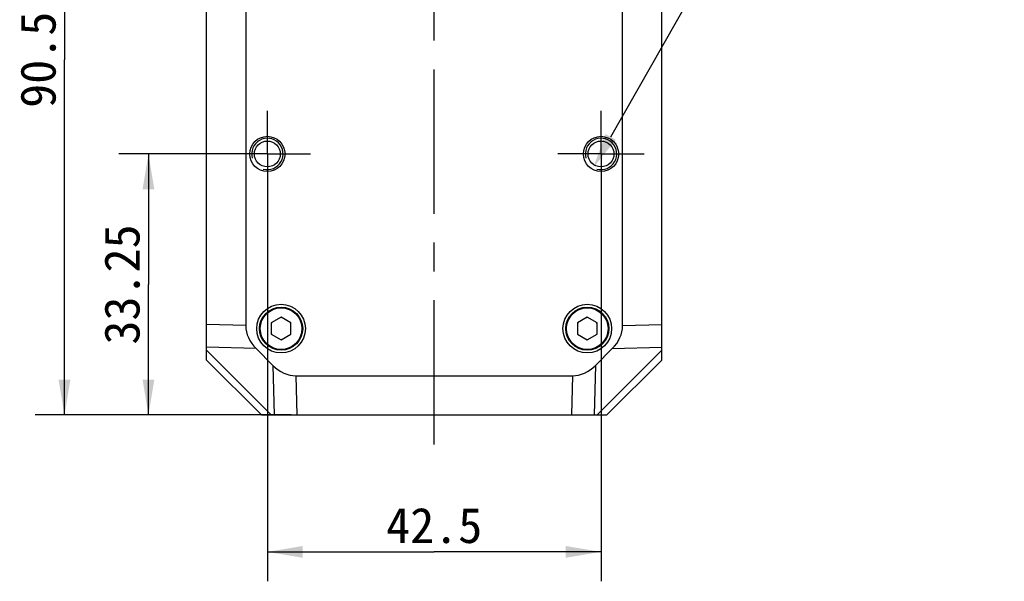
# Model space of a CAD drawing. Header units: millimetres. Extents: x -25 to 531, y 144 to 427.
# Tile 6 of 8: x 380 to 464, y 229 to 277. Entities that reach past the tile are written whole.
import ezdxf
from ezdxf.enums import TextEntityAlignment as Align

# ---------------------------------------------------------------- set-up
doc = ezdxf.new("R2010")
doc.units = ezdxf.units.MM
doc.header["$LTSCALE"] = 32.67
doc.header["$PDMODE"] = 3
doc.header["$PDSIZE"] = 8
doc.linetypes.add('CENTER', pattern=[0.6, 0.375, -0.075, 0.075, -0.075])
doc.layers.get('0').update_dxf_attribs({"linetype": 'CONTINUOUS'})
doc.layers.get('Defpoints').update_dxf_attribs({"linetype": 'CONTINUOUS'})
for name, color, linetype in [('00_COMPONENTS', 7, 'CONTINUOUS'), ('03_ALL_AXES', 7, 'CONTINUOUS'), ('51__DRAFT_DIMS', 7, 'CONTINUOUS')]:
    doc.layers.add(name, color=color, linetype=linetype)
doc.styles.get("Standard").update_dxf_attribs({"font": 'simfang.ttf'})
doc.dimstyles.new('DIMSTYLE_2', dxfattribs={"dimtxt": 3, "dimasz": 3, "dimexe": 2.5, "dimexo": 0.5, "dimgap": 0.75, "dimtad": 1, "dimlfac": 1.5, "dimdsep": 46, "dimtxsty": 'STANDARD', "dimblk": '_FILLED', "dimblk1": '_FILLED', "dimblk2": '_FILLED', "dimcen": 0.09, "dimclrt": 3, "dimazin": 2, "dimtp": 0.3, "dimtm": 0.3, "dimtfac": 1, "dimtofl": 0, "dimtmove": 0, "dimatfit": 3, "dimldrblk": '_FILLED', "dimfxl": 1, "dimtolj": 1, "dimarcsym": 0})
doc.dimstyles.new('DIMSTYLE_3', dxfattribs={"dimtxt": 3, "dimasz": 3, "dimexe": 2.5, "dimexo": 0.5, "dimtad": 1, "dimlfac": 1.5, "dimdsep": 46, "dimtxsty": 'STANDARD', "dimblk": '_FILLED', "dimblk1": '_FILLED', "dimblk2": '_FILLED', "dimcen": 0.09, "dimclrt": 3, "dimazin": 2, "dimtp": 0.1, "dimtm": 0.1, "dimtfac": 1, "dimtofl": 0, "dimtmove": 0, "dimatfit": 1, "dimldrblk": '_FILLED', "dimfxl": 1, "dimtolj": 1, "dimarcsym": 0})

# ---------------------------------------------------------------- blocks, each defined once
blk = doc.blocks.new('_FILLED')
at = {"color": 0, "linetype": 'ByBlock'}
blk.add_solid([(0, 0), (-1, 0.167), (-1, -0.167)], dxfattribs=at)
blk = doc.blocks.new('*D2')
at = {"layer": '51__DRAFT_DIMS', "color": 4, "transparency": 16777216}
for p, q in [((400.775, 303.293), (381.716, 303.293)), ((384.216, 303.293), (384.216, 273.127)), ((384.216, 242.96), (384.216, 273.127)), ((403.458, 242.96), (381.716, 242.96))]:
    blk.add_line(p, q, dxfattribs=at)
at = {"layer": '51__DRAFT_DIMS', "color": 4, "transparency": 16777216, "xscale": 3, "yscale": 3, "zscale": 3}
for p, rotation in [((384.216, 303.293), 90), ((384.216, 242.96), 270)]:
    blk.add_blockref('_FILLED', p, dxfattribs=dict(at, rotation=rotation))
at = {"layer": '51__DRAFT_DIMS', "color": 3, "transparency": 16777216}
blk.add_text('90.5', height=3, rotation=90, dxfattribs=at).set_placement((383.466, 273.127), align=Align.CENTER)
blk = doc.blocks.new('*D4')
at = {"layer": '51__DRAFT_DIMS', "color": 4, "transparency": 16777216}
for p, q in [((398.571, 265.127), (388.845, 265.127)), ((391.345, 265.127), (391.345, 254.043)), ((391.345, 242.96), (391.345, 254.043)), ((403.458, 242.96), (388.845, 242.96))]:
    blk.add_line(p, q, dxfattribs=at)
at = {"layer": '51__DRAFT_DIMS', "color": 4, "transparency": 16777216, "xscale": 3, "yscale": 3, "zscale": 3}
for p, rotation in [((391.345, 265.127), 90), ((391.345, 242.96), 270)]:
    blk.add_blockref('_FILLED', p, dxfattribs=dict(at, rotation=rotation))
at = {"layer": '51__DRAFT_DIMS', "color": 3, "transparency": 16777216}
blk.add_text('33.25', height=3, rotation=90, dxfattribs=at).set_placement((390.595, 254.043), align=Align.CENTER)
blk = doc.blocks.new('*D5')
at = {"layer": '51__DRAFT_DIMS', "color": 4, "transparency": 16777216}
for p, q in [((401.442, 262.037), (401.442, 228.836)), ((429.775, 261.641), (429.775, 228.836)), ((401.442, 231.336), (415.609, 231.336)), ((429.775, 231.336), (415.609, 231.336))]:
    blk.add_line(p, q, dxfattribs=at)
at = {"layer": '51__DRAFT_DIMS', "color": 4, "transparency": 16777216, "xscale": 3, "yscale": 3, "zscale": 3, "rotation": 180}
blk.add_blockref('_FILLED', (401.442, 231.336), dxfattribs=at)
at = {"layer": '51__DRAFT_DIMS', "color": 4, "transparency": 16777216, "xscale": 3, "yscale": 3, "zscale": 3}
blk.add_blockref('_FILLED', (429.775, 231.336), dxfattribs=at)
at = {"layer": '51__DRAFT_DIMS', "color": 3, "transparency": 16777216}
blk.add_text('42.5', height=3, dxfattribs=at).set_placement((415.609, 232.086), align=Align.CENTER)
blk = doc.blocks.new('*D6')
at = {"layer": '51__DRAFT_DIMS', "color": 0, "lineweight": -2}
for p in [(430.599, 266.576), (464.019, 282.19)]:
    blk.add_line(p, (439.472, 282.19), dxfattribs=at)
at = {"layer": 'Defpoints', "color": 0}
for p in [(430.434, 266.286), (429.116, 263.968)]:
    blk.add_point(p, dxfattribs=at)
at = {"layer": '51__DRAFT_DIMS', "color": 0, "linetype": 'ByBlock', "lineweight": -2, "xscale": 3, "yscale": 3, "zscale": 3, "rotation": 240.3907207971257}
blk.add_blockref('_FILLED', (429.116, 263.968), dxfattribs=at)
at = {"layer": '51__DRAFT_DIMS', "color": 3, "insert": (444.231, 286.815), "char_height": 3, "attachment_point": 1, "line_spacing_factor": 0.9}
blk.add_mtext('\\A1;2×2-M{\\A1;4\\Fgdt|c0; \\fFangSong|b0|i0|c0|p0;8}', dxfattribs=at)

msp = doc.modelspace()

# ---------------------------------------------------------------- linework, layer by layer
at = {"layer": '00_COMPONENTS', "color": 7}
for p, q in [((396.2753, 247.6268), (396.2753, 282.6268)), ((434.9419, 247.6268), (434.9419, 282.6268)), ((399.6086, 279.7027), (399.6086, 250.5508)), ((431.6086, 250.5508), (431.6086, 279.7027)), ((402.6086, 251.2557), (401.7753, 250.7746)), ((403.4419, 250.7746), (402.6086, 251.2557)), ((428.6086, 251.2557), (427.7753, 250.7746)), ((429.4419, 250.7746), (428.6086, 251.2557)), ((401.7753, 250.7746), (401.7753, 249.8123)), ((403.4419, 249.8123), (403.4419, 250.7746)), ((427.7753, 250.7746), (427.7753, 249.8123)), ((429.4419, 249.8123), (429.4419, 250.7746)), ((401.7753, 249.8123), (402.6086, 249.3312)), ((402.6086, 249.3312), (403.4419, 249.8123)), ((427.7753, 249.8123), (428.6086, 249.3312)), ((428.6086, 249.3312), (429.4419, 249.8123)), ((400.4919, 248.5956), (401.9107, 247.1768)), ((429.3065, 247.1768), (430.7253, 248.5956)), ((400.9419, 242.9601), (396.2753, 247.6268)), ((434.9419, 247.6268), (430.2753, 242.9601)), ((403.866, 246.2934), (427.3512, 246.2934)), ((400.9419, 242.9601), (430.2753, 242.9601))]:
    msp.add_line(p, q, dxfattribs=at)
at = {"layer": '00_COMPONENTS', "color": 4}
for p, q in [((399.6086, 250.5508), (396.2753, 250.6433)), ((431.6086, 250.5508), (434.9419, 250.6433)), ((400.4919, 248.5956), (396.2753, 248.7125)), ((401.7714, 242.9601), (396.2753, 248.4562)), ((434.9419, 248.4562), (429.4458, 242.9601)), ((430.7253, 248.5956), (434.9419, 248.7125)), ((401.9107, 247.1768), (402.0276, 242.9601)), ((429.3065, 247.1768), (429.1895, 242.9601)), ((403.866, 246.2934), (403.9584, 242.9601)), ((427.3512, 246.2934), (427.2588, 242.9601))]:
    msp.add_line(p, q, dxfattribs=at)
at = {"layer": '00_COMPONENTS', "color": 7}
for centre, radius in [((401.4419, 265.1268), 1.5), ((401.4419, 265.1268), 1.1), ((429.7753, 265.1268), 1.5), ((429.7753, 265.1268), 1.1), ((402.6086, 250.2934), 2.0667), ((402.6086, 250.2934), 1.8333), ((428.6086, 250.2934), 2.0667), ((428.6086, 250.2934), 1.8333)]:
    msp.add_circle(centre, radius, dxfattribs=at)
at = {"layer": '00_COMPONENTS', "color": 4}
for centre in [(402.6086, 250.2934), (428.6086, 250.2934)]:
    msp.add_circle(centre, 1.7667, dxfattribs=at)
for centre in [(401.4419, 265.1268), (429.7753, 265.1268)]:
    msp.add_arc(centre, 1.3333, 255, 195, dxfattribs=at)
at = {"layer": '00_COMPONENTS', "color": 7}
for centre, start, end in [((402.6086, 250.2934), 87.30059, 93.234499), ((428.6086, 250.2934), 87.30059, 93.234499), ((402.6086, 250.2934), 147.836628, 153.234499), ((402.6086, 250.2934), 27.851978, 33.234499), ((428.6086, 250.2934), 147.836628, 153.234499), ((428.6086, 250.2934), 27.851978, 33.234499), ((402.6086, 250.2934), 207.851978, 213.234499), ((402.6086, 250.2934), 267.30059, 273.234499), ((402.6086, 250.2934), 327.836628, 333.234499), ((428.6086, 250.2934), 207.851978, 213.234499), ((428.6086, 250.2934), 267.30059, 273.234499), ((428.6086, 250.2934), 327.836628, 333.234499)]:
    msp.add_arc(centre, 0.9333, start, end, dxfattribs=at)
for centre, major_axis, start_param, end_param in [((404.3226, 250.4855), (-4.7131, 0.1307), 0.0196005, 0.6417677), ((426.8945, 250.4855), (4.7131, 0.1307), -0.6417677, -0.0196005), ((403.8006, 251.0075), (0.1307, -4.7131), -0.6417677, -0.0196005), ((427.4165, 251.0075), (-0.1307, -4.7131), 0.0196005, 0.6417677)]:
    msp.add_ellipse(centre, major_axis=major_axis, ratio=0.7069709, start_param=start_param, end_param=end_param, dxfattribs=at)
at = {"layer": '03_ALL_AXES', "color": 1, "linetype": 'CENTER'}
for p, q in [((415.6086, 240.4525), (415.6086, 307.0957)), ((401.4419, 265.1268), (401.4419, 268.7934)), ((429.7753, 265.1268), (429.7753, 268.7934)), ((401.4419, 265.1268), (397.7753, 265.1268)), ((401.4419, 265.1268), (401.4419, 261.4601)), ((401.4419, 265.1268), (405.1086, 265.1268)), ((429.7753, 265.1268), (426.1086, 265.1268)), ((429.7753, 265.1268), (433.4419, 265.1268)), ((429.7753, 265.1268), (429.7753, 261.4601))]:
    msp.add_line(p, q, dxfattribs=at)

# ---------------------------------------------------------------- dimensions: what is measured, and where the dimension line sits
at = {"layer": '51__DRAFT_DIMS', "color": 4}
for base, p1, picture, middle in [((384.2163, 242.9601), (401.2753, 303.2934), '*D2', (384.2163, 273.0477)), ((391.3449, 242.9601), (399.0709, 265.1268), '*D4', (391.3449, 253.9966))]:
    dim = msp.add_linear_dim(base=base, p1=p1, p2=(403.9584, 242.9601), angle=270, dimstyle='DIMSTYLE_2', dxfattribs=at)
    dim.commit()
    dim.dimension.update_dxf_attribs({"geometry": picture, "text_midpoint": middle, "dimtype": 160})
dim = msp.add_diameter_dim_2p(p1=(430.434, 266.286), p2=(429.1165, 263.9675), text='2×2-M{\\A1;<>\\Fgdt|c0; \\fFangSong|b0|i0|c0|p0;8}', dimstyle='DIMSTYLE_3', override={"dimtih": 1, "dimtoh": 1, "dimpost": '<>', "dimtxsty": 'STANDARD'}, dxfattribs=at)
dim.commit()
dim.dimension.update_dxf_attribs({"geometry": '*D6', "text_midpoint": (454.1251, 282.19), "dimtype": 163})
dim = msp.add_linear_dim(base=(429.7753, 231.3362), p1=(401.4419, 262.5374), p2=(429.7753, 262.1411), dimstyle='DIMSTYLE_2', dxfattribs=at)
dim.commit()
dim.dimension.update_dxf_attribs({"geometry": '*D5', "text_midpoint": (415.5119, 231.3362), "dimtype": 160})

doc.saveas('drawing.dxf')
